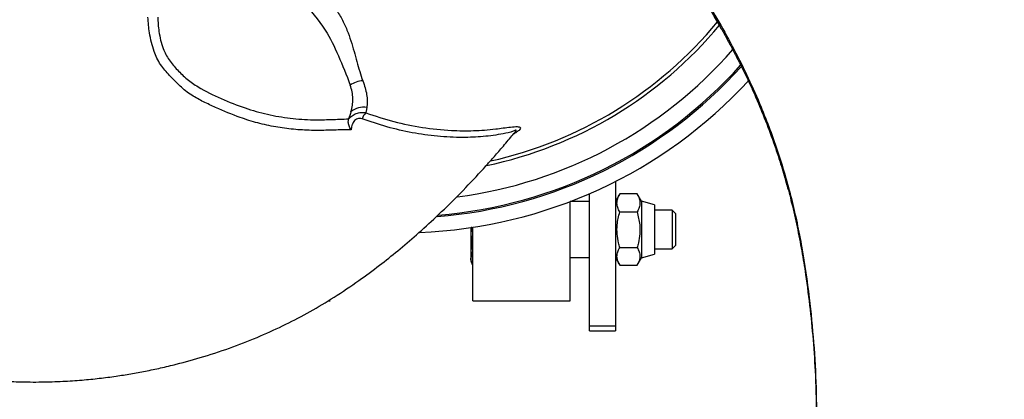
# Model space of a CAD drawing. Header units: millimetres. Extents: x 1033 to 1844, y 1147 to 1973.
# Tile 3 of 8: x 1321 to 1624, y 1355 to 1472. Entities that reach past the tile are written whole.
import ezdxf

# ---------------------------------------------------------------- set-up
doc = ezdxf.new("R2010")
doc.units = ezdxf.units.MM

msp = doc.modelspace()

# ---------------------------------------------------------------- linework, layer by layer
at = {"color": 7, "linetype": 'Continuous', "lineweight": 25}
for p, q in [((1504.59, 1422.39), (1504.59, 1377.81)), ((1496.59, 1377.81), (1496.59, 1418.62)), ((1505.9, 1418.54), (1504.59, 1416.27)), ((1511.28, 1418.54), (1505.9, 1418.54)), ((1512.59, 1416.27), (1511.28, 1418.54)), ((1496.59, 1416.17), (1490.59, 1416.17)), ((1490.59, 1415.81), (1490.59, 1416.17)), ((1490.59, 1385.57), (1490.59, 1415.81)), ((1516.59, 1415.2), (1512.59, 1416.27)), ((1512.59, 1416.27), (1512.59, 1398.87)), ((1516.59, 1415.2), (1516.59, 1399.94)), ((1505.9, 1412.97), (1511.28, 1412.97)), ((1522.02, 1413.57), (1516.59, 1413.57)), ((1523.09, 1412.5), (1522.02, 1413.57)), ((1522.02, 1413.57), (1522.02, 1401.57)), ((1523.09, 1412.5), (1523.09, 1402.65)), ((1460.2, 1408.34), (1459.99, 1406.25)), ((1459.99, 1408.14), (1459.99, 1406.25)), ((1459.99, 1406.25), (1460.52, 1400.82)), ((1459.99, 1406.25), (1459.99, 1398.76)), ((1460.59, 1385.57), (1460.59, 1408.24)), ((1522.02, 1401.57), (1523.09, 1402.65)), ((1460.59, 1400.82), (1460.52, 1400.82)), ((1505.9, 1402), (1511.28, 1402)), ((1512.59, 1398.87), (1516.59, 1399.94)), ((1516.59, 1401.57), (1522.02, 1401.57)), ((1459.99, 1398.76), (1459.99, 1398.07)), ((1459.99, 1398.07), (1460.26, 1397.32)), ((1460.59, 1396.71), (1460.52, 1396.71)), ((1490.59, 1398.97), (1496.59, 1398.97)), ((1504.59, 1398.87), (1505.9, 1396.6)), ((1505.9, 1396.6), (1511.28, 1396.6)), ((1511.28, 1396.6), (1512.59, 1398.87)), ((1415.94, 1385.57), (1416.59, 1385.57)), ((1460.59, 1385.57), (1490.59, 1385.57)), ((1496.59, 1377.81), (1504.59, 1377.81)), ((1496.59, 1376.36), (1496.59, 1377.81)), ((1496.59, 1376.36), (1504.59, 1376.36)), ((1504.59, 1377.81), (1504.59, 1376.36))]:
    msp.add_line(p, q, dxfattribs=at)
for centre, radius, start, end in [((1438.59, 1552.06), 405.5, 135.106, 134.894), ((1438.59, 1552.06), 348, 135.1235, 134.8765), ((1438.59, 1552.06), 345, 135.1246, 134.8754), ((1438.59, 1552.06), 127.5, 281.8578, 320.2619), ((1438.59, 1552.06), 126.38, 282.5644, 320.4504), ((1438.59, 1552.06), 135.5, 277.3201, 318.9408), ((1438.59, 1552.06), 140.92, 274.485, 318.0598), ((1438.59, 1552.06), 140.5, 274.6405, 318.1419), ((1427.26, 1445.56), 7.89, 94.1697, 124.4797), ((1438.59, 1552.06), 145.5, 272.2024, 317.334), ((1427.08, 1438.96), 6.34, 82.293, 129.7301), ((1431.1, 1439.98), 4.96, 134.2281, 159.6007)]:
    msp.add_arc(centre, radius, start, end, dxfattribs=at)
for points, knots in [([(1589.88, 1272.68), (1589.99, 1272.75), (1591.57, 1273.76), (1594.82, 1275.94), (1600.97, 1280.15), (1608.46, 1285.64), (1616.82, 1292.31), (1623.88, 1298.58), (1629.64, 1304.21), (1634.18, 1309.07), (1638.32, 1313.86), (1642.24, 1318.79), (1646.13, 1324.08), (1650.12, 1329.93), (1654.27, 1336.53), (1658.58, 1344.01), (1662.64, 1351.75), (1666.19, 1359.14), (1669.04, 1365.53), (1671.3, 1370.93), (1673.07, 1375.39), (1674.48, 1379.12), (1675.79, 1382.75), (1677.19, 1386.81), (1678.7, 1391.53), (1680.23, 1396.74), (1681.7, 1402.29), (1683.25, 1408.91), (1684.75, 1416.66), (1685.99, 1425.35), (1686.81, 1433.97), (1687.22, 1442.15), (1687.29, 1448.98), (1687.19, 1454.4), (1687.03, 1458.32), (1686.86, 1461.46), (1686.68, 1464.07), (1686.48, 1466.56), (1686.24, 1469.18), (1685.93, 1472.08), (1685.54, 1475.43), (1684.98, 1479.5), (1684.21, 1484.38), (1683.27, 1489.56), (1682.15, 1494.9), (1680.95, 1499.96), (1679.7, 1504.7), (1678.53, 1508.74), (1677.45, 1512.21), (1676.5, 1515.11), (1675.61, 1517.71), (1674.75, 1520.11), (1673.83, 1522.59), (1672.86, 1525.11), (1671.81, 1527.76), (1670.44, 1531.03), (1668.62, 1535.15), (1666.21, 1540.22), (1663.3, 1545.86), (1660.02, 1551.65), (1656.6, 1557.18), (1653.29, 1562.11), (1650.09, 1566.58), (1647.02, 1570.59), (1644.01, 1574.32), (1640.99, 1577.86), (1637.79, 1581.42), (1633.54, 1585.92), (1627.99, 1591.35), (1621.15, 1597.41), (1614.05, 1603.05), (1606.94, 1608.1), (1599.7, 1612.66), (1592.03, 1616.93), (1584.34, 1620.71), (1576.91, 1623.93), (1569.89, 1626.69), (1562.66, 1629.24), (1554.69, 1631.79), (1546.07, 1634.21), (1539.07, 1635.91), (1533.99, 1637.03), (1530.62, 1637.73), (1526.66, 1638.5), (1523.1, 1639.15), (1520.87, 1639.52), (1520.19, 1639.63)], [0, 0, 0, 0, 0.000756, 0.011233, 0.023447, 0.045437, 0.066894, 0.087579, 0.102073, 0.115206, 0.127494, 0.140078, 0.153039, 0.167029, 0.182665, 0.199998, 0.219006, 0.235366, 0.24946, 0.261222, 0.27068, 0.278387, 0.285296, 0.294028, 0.30431, 0.315287, 0.326895, 0.339127, 0.356554, 0.374885, 0.392623, 0.409391, 0.425042, 0.434588, 0.442765, 0.449216, 0.45402, 0.458948, 0.464706, 0.470278, 0.477059, 0.485586, 0.495805, 0.507696, 0.518275, 0.529744, 0.540081, 0.548818, 0.555961, 0.562772, 0.567775, 0.573019, 0.578575, 0.58414, 0.589742, 0.596259, 0.606177, 0.617858, 0.631216, 0.645794, 0.65938, 0.671688, 0.682777, 0.693585, 0.703082, 0.712619, 0.72255, 0.732905, 0.751212, 0.771082, 0.79018, 0.808235, 0.826173, 0.844508, 0.863992, 0.880606, 0.895675, 0.911279, 0.928243, 0.947168, 0.965883, 0.971745, 0.978432, 0.986486, 0.995881, 1, 1, 1, 1]), ([(1120.99, 1560.72), (1121, 1560.6), (1121.09, 1558.73), (1121.34, 1554.83), (1121.92, 1547.4), (1122.93, 1538.16), (1124.52, 1527.58), (1126.42, 1518.33), (1128.42, 1510.53), (1130.35, 1504.17), (1132.44, 1498.2), (1134.74, 1492.34), (1137.38, 1486.31), (1140.45, 1479.94), (1144.1, 1473.04), (1148.42, 1465.57), (1153.09, 1458.19), (1157.71, 1451.42), (1161.82, 1445.75), (1165.36, 1441.1), (1168.34, 1437.33), (1170.87, 1434.25), (1173.36, 1431.29), (1176.18, 1428.06), (1179.51, 1424.39), (1183.26, 1420.46), (1187.33, 1416.41), (1192.29, 1411.76), (1198.25, 1406.58), (1205.16, 1401.16), (1212.2, 1396.15), (1219.08, 1391.7), (1224.97, 1388.22), (1229.71, 1385.6), (1233.19, 1383.77), (1236, 1382.36), (1238.34, 1381.21), (1240.6, 1380.14), (1242.99, 1379.04), (1245.65, 1377.85), (1248.75, 1376.52), (1252.56, 1374.96), (1257.16, 1373.18), (1262.12, 1371.42), (1267.31, 1369.72), (1272.29, 1368.23), (1277.02, 1366.94), (1281.1, 1365.93), (1284.65, 1365.13), (1287.63, 1364.5), (1290.32, 1363.97), (1292.83, 1363.52), (1295.44, 1363.07), (1298.11, 1362.65), (1300.93, 1362.24), (1304.44, 1361.79), (1308.93, 1361.3), (1314.52, 1360.86), (1320.86, 1360.56), (1327.52, 1360.5), (1334.01, 1360.7), (1339.94, 1361.1), (1345.42, 1361.64), (1350.42, 1362.29), (1355.16, 1363.04), (1359.73, 1363.88), (1364.42, 1364.87), (1370.43, 1366.31), (1377.92, 1368.39), (1386.58, 1371.28), (1395.01, 1374.61), (1402.94, 1378.25), (1410.52, 1382.24), (1418.05, 1386.74), (1425.16, 1391.52), (1431.67, 1396.34), (1437.57, 1401.04), (1443.39, 1406.02), (1449.58, 1411.66), (1455.99, 1417.91), (1460.96, 1423.12), (1464.47, 1426.96), (1466.76, 1429.53), (1469.41, 1432.57), (1471.75, 1435.33), (1473.19, 1437.08), (1473.63, 1437.61)], [0, 0, 0, 0, 0.000752, 0.011229, 0.023443, 0.045433, 0.06689, 0.087576, 0.102069, 0.115202, 0.127491, 0.140075, 0.153036, 0.167026, 0.182662, 0.199995, 0.219003, 0.235363, 0.249456, 0.261219, 0.270677, 0.278384, 0.285293, 0.294025, 0.304307, 0.315284, 0.326892, 0.339125, 0.356552, 0.374883, 0.392621, 0.409389, 0.42504, 0.434586, 0.442763, 0.449214, 0.454018, 0.458946, 0.464704, 0.470276, 0.477057, 0.485583, 0.495803, 0.507694, 0.518272, 0.529742, 0.540079, 0.548816, 0.555959, 0.56277, 0.567774, 0.573017, 0.578573, 0.584139, 0.58974, 0.596257, 0.606175, 0.617856, 0.631215, 0.645793, 0.659379, 0.671686, 0.682775, 0.693584, 0.703081, 0.712618, 0.722549, 0.732904, 0.751211, 0.771081, 0.790179, 0.808235, 0.826173, 0.844507, 0.863991, 0.880606, 0.895674, 0.911279, 0.928243, 0.947168, 0.965882, 0.971745, 0.978432, 0.986485, 0.995881, 1, 1, 1, 1]), ([(1391.57, 1505.37), (1393.65, 1503.13), (1395.78, 1500.95), (1398.94, 1497.71), (1400, 1496.63), (1402.08, 1494.48), (1403.11, 1493.4), (1405.13, 1491.23), (1406.12, 1490.13), (1408.06, 1487.93), (1409.01, 1486.82), (1410.89, 1484.6), (1411.82, 1483.49), (1413.23, 1481.85), (1413.71, 1481.31), (1414.66, 1480.23), (1415.13, 1479.69), (1416.5, 1478.07), (1417.36, 1476.99), (1418.92, 1474.77), (1419.62, 1473.65), (1420.53, 1471.93), (1420.82, 1471.36), (1421.34, 1470.22), (1421.58, 1469.65), (1422.26, 1467.97), (1422.65, 1466.85), (1423.72, 1463.56), (1424.29, 1461.42), (1425.15, 1458.33), (1425.44, 1457.32), (1426.04, 1455.34), (1426.35, 1454.37), (1426.69, 1453.43)], [0, 0, 0, 0, 0.125, 0.125, 0.1875, 0.1875, 0.25, 0.25, 0.3125, 0.3125, 0.375, 0.375, 0.4375, 0.4375, 0.46875, 0.46875, 0.5, 0.5, 0.5625, 0.5625, 0.625, 0.625, 0.65625, 0.65625, 0.6875, 0.6875, 0.75, 0.75, 0.875, 0.875, 0.9375, 0.9375, 1, 1, 1, 1]), ([(1387.5, 1501.6), (1391.7, 1496.55), (1399.95, 1486.7), (1407.92, 1478.05), (1416.29, 1468.7), (1420.47, 1458.32), (1422.8, 1452.06)], [0.1003097, 0.1003097, 0.1003097, 0.1003097, 0.2916917, 0.4977577, 0.6850345, 0.9431676, 0.9431676, 0.9431676, 0.9431676]), ([(1515.97, 1500.82), (1517.06, 1499.55), (1519.15, 1497.14), (1521.77, 1493.66), (1523.85, 1490.73), (1525.58, 1488.23), (1527.23, 1485.79), (1529.34, 1482.54), (1531.89, 1478.48), (1534.62, 1473.94), (1536.92, 1469.97), (1538.84, 1466.54), (1540.65, 1463.19), (1542.55, 1459.56), (1544.38, 1455.89), (1546.03, 1452.41), (1548.08, 1447.86), (1550.57, 1441.89), (1553.22, 1434.79), (1555.45, 1428.11), (1557.3, 1421.89), (1559.02, 1415.43), (1560.62, 1408.43), (1562.04, 1401.05), (1563.41, 1392.54), (1564.65, 1382.92), (1565.69, 1372.1), (1566.26, 1362.61), (1566.49, 1354.33), (1566.51, 1347.57), (1566.37, 1341.26), (1566.15, 1335.9), (1565.88, 1330.92), (1565.39, 1325.58), (1564.79, 1319.46), (1564.04, 1312.92), (1563.29, 1307.2), (1562.59, 1302.38), (1561.99, 1298.5), (1561.37, 1294.8), (1560.85, 1291.92), (1560.46, 1289.87), (1560.24, 1288.65), (1559.96, 1287.45), (1559.61, 1285.89), (1559.12, 1283.58), (1558.43, 1280.37), (1557.82, 1277.53), (1557.43, 1275.79), (1557.34, 1275.41)], [0, 0, 0, 0, 0.02111, 0.040249, 0.055159, 0.066765, 0.07914, 0.092705, 0.116354, 0.140299, 0.160268, 0.174851, 0.190372, 0.208732, 0.226847, 0.242399, 0.257741, 0.290446, 0.324824, 0.354533, 0.380369, 0.407725, 0.439652, 0.471574, 0.502859, 0.548703, 0.594155, 0.640559, 0.668932, 0.698282, 0.725274, 0.747493, 0.76478, 0.787015, 0.813946, 0.84129, 0.868814, 0.885702, 0.902016, 0.917761, 0.932528, 0.938637, 0.943756, 0.947906, 0.953782, 0.963566, 0.977297, 0.995, 1, 1, 1, 1]), ([(1423.07, 1438.28), (1422.62, 1438.28), (1421.94, 1438.3), (1419.56, 1438.28), (1415.94, 1438.16), (1410.68, 1438.08), (1405.3, 1438.41), (1399.77, 1439.12), (1394.28, 1440.35), (1388.07, 1442.3), (1382.54, 1444.61), (1377.55, 1446.91), (1374.46, 1448.62), (1372.02, 1450.23), (1369.8, 1452.35), (1367.15, 1454.94), (1364.69, 1457.8), (1363.18, 1460.36), (1362.26, 1462.67), (1361.48, 1465.27), (1360.75, 1468.8), (1360.55, 1471.41), (1360.42, 1473.03)], [0, 0, 0, 0, 0.016647, 0.025403, 0.087987, 0.150582, 0.218375, 0.286165, 0.355582, 0.425044, 0.52637, 0.57748, 0.628542, 0.657331, 0.686032, 0.744612, 0.800752, 0.829752, 0.858835, 0.897752, 0.93697, 1, 1, 1, 1]), ([(1363.45, 1473.06), (1363.54, 1471.58), (1363.68, 1469.18), (1364.32, 1465.95), (1365.16, 1462.95), (1366.9, 1459.81), (1369.52, 1456.72), (1372.43, 1453.87), (1376.91, 1450.8), (1382.97, 1447.85), (1390.1, 1445.01), (1397.24, 1442.99), (1404.29, 1441.77), (1410.88, 1441.34), (1416.89, 1441.46), (1420.52, 1441.6), (1422.33, 1441.68)], [0, 0, 0, 0, 0.062349, 0.101221, 0.140044, 0.194841, 0.249989, 0.306572, 0.363039, 0.46844, 0.573893, 0.668006, 0.762363, 0.856484, 0.928231, 1, 1, 1, 1]), ([(1423.03, 1443.84), (1423.24, 1444.51), (1423.4, 1445.19), (1423.59, 1446.54), (1423.62, 1447.23), (1423.59, 1448.6), (1423.51, 1449.3), (1423.24, 1450.69), (1423.05, 1451.38), (1422.8, 1452.06)], [0, 0, 0, 0, 0.25, 0.25, 0.5, 0.5, 0.75, 0.75, 1, 1, 1, 1]), ([(1426.69, 1453.43), (1426.96, 1452.69), (1427.2, 1451.96), (1427.6, 1450.54), (1427.76, 1449.84), (1428.1, 1447.79), (1428.13, 1446.49), (1427.93, 1445.25)], [0, 0, 0, 0, 0.25, 0.25, 0.5, 0.5, 1, 1, 1, 1]), ([(1427.93, 1445.25), (1427.9, 1445.09), (1427.86, 1444.79), (1427.78, 1444.36), (1427.71, 1443.94), (1427.66, 1443.66), (1427.64, 1443.53)], [0, 0, 0, 0, 0.260771, 0.5143608, 0.7607702, 1, 1, 1, 1]), ([(1422.31, 1441.59), (1422.46, 1441.79), (1422.63, 1441.98), (1422.99, 1442.34), (1423.18, 1442.5), (1423.58, 1442.8), (1423.79, 1442.94), (1424.23, 1443.17), (1424.45, 1443.28), (1424.92, 1443.45), (1425.17, 1443.52), (1425.65, 1443.62), (1425.9, 1443.65), (1426.65, 1443.69), (1427.15, 1443.65), (1427.64, 1443.53)], [0, 0, 0, 0, 0.125, 0.125, 0.25, 0.25, 0.375, 0.375, 0.5, 0.5, 0.625, 0.625, 0.75, 0.75, 1, 1, 1, 1]), ([(1423.07, 1438.28), (1423.06, 1438.28), (1422.81, 1438.69), (1422.42, 1439.51), (1422.13, 1440.67), (1422.25, 1441.3), (1422.31, 1441.59)], [0, 0, 0, 0, 0.003699, 0.360955, 0.691858, 1, 1, 1, 1]), ([(1426.45, 1441.71), (1426.23, 1441.77), (1425.78, 1441.89), (1425.06, 1441.76), (1424.42, 1441.4), (1423.81, 1440.76), (1423.48, 1440.12), (1423.18, 1439.25), (1423.12, 1438.72), (1423.07, 1438.28)], [0, 0, 0, 0, 0.130782, 0.262023, 0.384607, 0.513496, 0.718979, 0.759458, 1, 1, 1, 1]), ([(1473.6, 1437.56), (1473.61, 1437.56), (1473.65, 1437.62), (1473.65, 1437.61), (1473.65, 1437.61)], [0, 0, 0, 0, 0.067429, 1, 1, 1, 1]), ([(1505.9, 1412.97), (1505.64, 1413.42), (1505.43, 1413.88), (1505.13, 1414.81), (1505.05, 1415.28), (1505.05, 1415.99), (1505.07, 1416.22), (1505.15, 1416.7), (1505.21, 1416.93), (1505.43, 1417.63), (1505.64, 1418.09), (1505.9, 1418.54)], [0, 0, 0, 0, 0.25, 0.25, 0.5, 0.5, 0.625, 0.625, 0.75, 0.75, 1, 1, 1, 1]), ([(1511.28, 1418.54), (1511.54, 1418.09), (1511.75, 1417.63), (1512.05, 1416.7), (1512.13, 1416.23), (1512.13, 1415.52), (1512.11, 1415.29), (1512.03, 1414.82), (1511.97, 1414.58), (1511.75, 1413.88), (1511.54, 1413.43), (1511.28, 1412.97)], [0, 0, 0, 0, 0.25, 0.25, 0.5, 0.5, 0.625, 0.625, 0.75, 0.75, 1, 1, 1, 1]), ([(1505.9, 1402), (1505.77, 1402.48), (1505.4, 1403.85), (1505.03, 1406.19), (1505.03, 1409.43), (1505.58, 1411.66), (1505.9, 1412.97)], [0, 0, 0, 0, 0.133346, 0.382641, 0.63804, 1, 1, 1, 1]), ([(1511.28, 1412.97), (1511.6, 1411.66), (1512.14, 1409.45), (1512.15, 1406.22), (1511.79, 1403.87), (1511.41, 1402.48), (1511.28, 1402)], [0, 0, 0, 0, 0.361958, 0.61095, 0.866654, 1, 1, 1, 1]), ([(1460.52, 1400.82), (1460.51, 1400.8), (1460.19, 1400.12), (1460.09, 1399.43), (1459.99, 1398.76)], [0, 0, 0, 0, 0.029876, 1, 1, 1, 1]), ([(1505.9, 1396.6), (1505.64, 1397.04), (1505.43, 1397.49), (1505.13, 1398.38), (1505.05, 1398.84), (1505.05, 1399.53), (1505.07, 1399.76), (1505.15, 1400.21), (1505.21, 1400.44), (1505.43, 1401.11), (1505.64, 1401.56), (1505.9, 1402)], [0, 0, 0, 0, 0.25, 0.25, 0.5, 0.5, 0.625, 0.625, 0.75, 0.75, 1, 1, 1, 1]), ([(1511.28, 1402), (1511.54, 1401.56), (1511.75, 1401.12), (1512.05, 1400.22), (1512.13, 1399.77), (1512.13, 1399.08), (1512.11, 1398.85), (1512.03, 1398.39), (1511.97, 1398.16), (1511.75, 1397.49), (1511.54, 1397.04), (1511.28, 1396.6)], [0, 0, 0, 0, 0.25, 0.25, 0.5, 0.5, 0.625, 0.625, 0.75, 0.75, 1, 1, 1, 1]), ([(1460.52, 1396.71), (1460.36, 1397.05), (1460.22, 1397.39), (1460.04, 1398.08), (1459.99, 1398.42), (1459.99, 1398.76)], [0, 0, 0, 0, 0.5, 0.5, 1, 1, 1, 1])]:
    msp.add_open_spline(points, degree=3, knots=knots, dxfattribs=at)
at = {"color": 1, "linetype": 'Continuous', "lineweight": 25}
for points, knots in [([(1515.25, 1501.48), (1516.57, 1500.03), (1520.13, 1496.15), (1525.2, 1489.28), (1530.71, 1481.1), (1535.86, 1472.71), (1540.66, 1464.14), (1545.08, 1455.4), (1549.86, 1444.76), (1554.64, 1432.08), (1559, 1417.23), (1562.2, 1401.98), (1564.34, 1387.07), (1565.77, 1372.7), (1566.54, 1358.81), (1566.62, 1344.76), (1565.99, 1330.65), (1564.69, 1316.55), (1562.77, 1302.52), (1560.35, 1288.58), (1558.38, 1279.45), (1557.39, 1274.88)], [0, 0, 0, 0, 0.024822, 0.066715, 0.108673, 0.150402, 0.191888, 0.233234, 0.27456, 0.339652, 0.404822, 0.469922, 0.53503, 0.59318, 0.651288, 0.709389, 0.767537, 0.825679, 0.883796, 0.941886, 1, 1, 1, 1]), ([(1427.64, 1443.53), (1430.5, 1442.59), (1436.22, 1440.71), (1445.03, 1438.92), (1453.23, 1438.02), (1460.81, 1437.98), (1466.13, 1438.34), (1469.98, 1438.87), (1472.26, 1439.2), (1473.95, 1439.33), (1474.93, 1439.25), (1475.29, 1439.07), (1475.35, 1438.75), (1475.01, 1438.24), (1474.22, 1437.6), (1473.44, 1437.15), (1473.09, 1436.96)], [0, 0, 0, 0, 0.16806, 0.336405, 0.504342, 0.629564, 0.754829, 0.79713, 0.839356, 0.880642, 0.895814, 0.911114, 0.924627, 0.943516, 0.975063, 1, 1, 1, 1]), ([(1473.62, 1437.62), (1473.73, 1437.74), (1473.89, 1437.91), (1473.97, 1438.09), (1473.97, 1438.16), (1473.94, 1438.2), (1473.86, 1438.2), (1473.58, 1438.13), (1472.33, 1437.54), (1469, 1436.87), (1463.77, 1436.11), (1456.95, 1435.87), (1449.65, 1436.21), (1441.85, 1437.34), (1434.09, 1439.1), (1429, 1440.84), (1426.45, 1441.71)], [0, 0, 0, 0, 0.010423, 0.014005, 0.016036, 0.018086, 0.020307, 0.024001, 0.039855, 0.102547, 0.227038, 0.352475, 0.512076, 0.671725, 0.835862, 1, 1, 1, 1])]:
    msp.add_open_spline(points, degree=3, knots=knots, dxfattribs=at)
at = {"color": 7, "linetype": 'Continuous', "lineweight": 25}
for points in [[(1423.03, 1443.84), (1422.79, 1443.11), (1422.56, 1442.39), (1422.33, 1441.68)], [(1422.33, 1441.68), (1422.33, 1441.65), (1422.32, 1441.62), (1422.31, 1441.59)]]:
    msp.add_open_spline(points, degree=3, dxfattribs=at)

doc.saveas('drawing.dxf')
